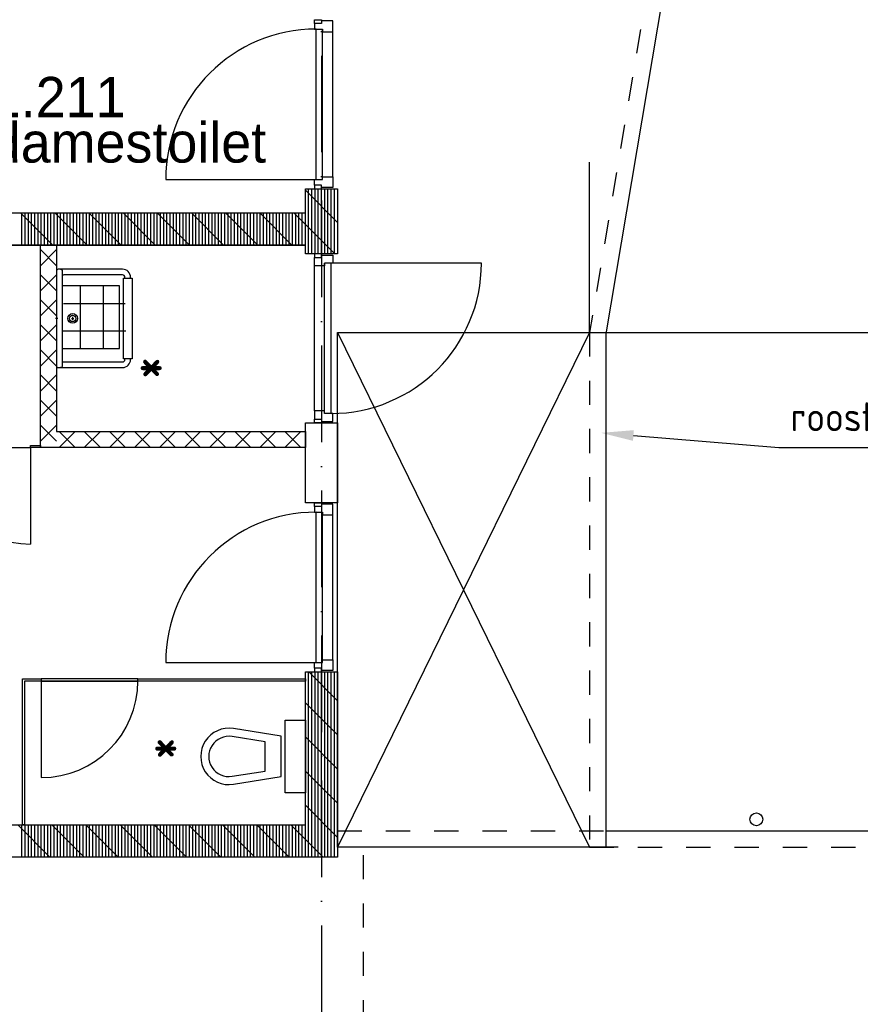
# Model space of a CAD drawing. Header units: millimetres. Extents: x -6587 to 112313, y 244 to 84344.
# Tile 15 of 42: x 31901 to 37120, y 43841 to 49955. Entities that reach past the tile are written whole.
import ezdxf

# ---------------------------------------------------------------- set-up
doc = ezdxf.new("R2010")
doc.units = ezdxf.units.MM
doc.header["$LTSCALE"] = 100
doc.linetypes.add('DASHDOT', pattern=[9, 6, -1.5, 0, -1.5])
doc.linetypes.add('DASHED', pattern=[3, 1.5, -1.5])
for name, color, linetype in [('AL$1----_ALGEMEEN', 7, 'CONTINUOUS'), ('AL$1----_MAATVOERING', 7, 'CONTINUOUS'), ('AL$7----_STRAMIEN', 1, 'DASHDOT'), ('AL22----_BINNENWAND', 7, 'CONTINUOUS'), ('AL22----_CAMPINGWANDJE', 1, 'CONTINUOUS'), ('AL23----_VLOEREN', 4, 'CONTINUOUS'), ('AL28----_KONSTRUKTIE', 3, 'CONTINUOUS'), ('AL32----_BINNENKOZ', 7, 'CONTINUOUS'), ('AL32----_DRAAIR', 7, 'CONTINUOUS'), ('AL32----_DRAAIRICHTING', 1, 'CONTINUOUS'), ('AL34----_BALUSTRADES', 4, 'DASHED'), ('AL74----_INRSANITAIR', 7, 'CONTINUOUS'), ('ALXA1---_RASTER50', 12, 'CONTINUOUS'), ('ALXA7---_KALKZVUIL', 1, 'CONTINUOUS'), ('ALXAB---_PREFABBETON', 1, 'CONTINUOUS'), ('BOUW', 8, 'CONTINUOUS'), ('MAATV-SPARING', 1, 'CONTINUOUS')]:
    doc.layers.add(name, color=color, linetype=linetype)
doc.styles.add('BURO-025', font='BUROFONT.shx', dxfattribs={"height": 250})
doc.styles.get("Standard").update_dxf_attribs({"font": 'iso.shx'})

msp = doc.modelspace()

# ---------------------------------------------------------------- linework, layer by layer
at = {"layer": 'AL$1----_ALGEMEEN', "color": 8, "linetype": 'DASHED'}
msp.add_line((33874.8, 44917.5), (35616.7, 44917.5), dxfattribs=at)
at = {"layer": 'AL$1----_MAATVOERING', "color": 8}
for p, q in [((35439.6, 48013.4), (35439.6, 49070.5)), ((35439.6, 48013.4), (37615.5, 48013.4)), ((35711.6, 47373), (36614.9, 47299.3)), ((36614.9, 47299.3), (38047.4, 47299.3))]:
    msp.add_line(p, q, dxfattribs=at)
msp.add_solid([(35708.8, 47339.8), (35512.2, 47389.3), (35714.3, 47406.2)], dxfattribs=at)
at = {"layer": 'AL$7----_STRAMIEN', "color": 1}
msp.add_line((33774.8, 76734.4), (33774.8, 7509.2), dxfattribs=at)
at = {"layer": 'AL22----_BINNENWAND', "color": 8}
for p, q in [((32029.3, 47298.5), (32029.3, 48555)), ((32029.3, 48555), (32129.3, 48555)), ((32129.3, 48555), (32129.3, 47398.5)), ((32129.3, 47398.5), (33674.8, 47398.5)), ((33674.8, 47398.5), (33674.8, 47298.5)), ((33674.8, 47298.5), (32029.3, 47298.5))]:
    msp.add_line(p, q, dxfattribs=at)
at = {"layer": 'AL22----_CAMPINGWANDJE', "color": 8}
for p, q in [((31968.3, 47298.5), (31968.3, 47311.5)), ((31968.3, 47311.5), (32029.3, 47311.5)), ((32029.3, 47298.5), (31968.3, 47298.5)), ((32029.3, 47311.5), (32029.3, 47298.5)), ((31918.3, 44955), (31918.3, 45861.5)), ((31918.3, 45861.5), (32034.8, 45861.5)), ((32034.8, 45861.5), (32034.8, 45848.5)), ((32634.8, 45848.5), (32634.8, 45861.5)), ((32634.8, 45861.5), (33674.8, 45861.5)), ((33674.8, 45861.5), (33674.8, 45848.5)), ((32034.8, 45848.5), (31931.3, 45848.5)), ((31931.3, 45848.5), (31931.3, 44955)), ((33674.8, 45848.5), (32634.8, 45848.5)), ((31931.3, 44955), (31918.3, 44955))]:
    msp.add_line(p, q, dxfattribs=at)
at = {"layer": 'AL23----_VLOEREN', "color": 8}
for p, q in [((36967.7, 56484.6), (35539.6, 48005)), ((33874.8, 44817.5), (33874.8, 48013.5)), ((35439.6, 48013.5), (33874.8, 44817.5)), ((33874.8, 48013.5), (35439.6, 44817.5)), ((33874.8, 48013.5), (35439.6, 48013.4)), ((35539.6, 48005), (35539.6, 44917.5)), ((35539.6, 48005), (35539.6, 44817.5)), ((35539.6, 44917.5), (44604.4, 44917.5)), ((35616.7, 44817.5), (33874.8, 44817.5))]:
    msp.add_line(p, q, dxfattribs=at)
at = {"layer": 'AL28----_KONSTRUKTIE', "color": 8, "linetype": 'Continuous'}
for p, q in [((33674.8, 48755), (33674.8, 48905)), ((33674.8, 48905), (33874.8, 48905)), ((33874.8, 48905), (33874.8, 48501.7)), ((29374.8, 48755), (33674.8, 48755)), ((33674.8, 48555), (29374.8, 48555)), ((33674.8, 48501.7), (33674.8, 48555)), ((33874.8, 48501.7), (33674.8, 48501.7)), ((33674.8, 44955), (33674.8, 45905)), ((33674.8, 45905), (33874.8, 45905)), ((33874.8, 45905), (33874.8, 44755)), ((31174.8, 44955), (33674.8, 44955)), ((33874.8, 44755), (31174.8, 44755))]:
    msp.add_line(p, q, dxfattribs=at)
at = {"layer": 'AL28----_KONSTRUKTIE', "color": 8}
for p, q in [((29374.8, 48755), (33674.8, 48755)), ((29374.8, 48555), (33674.8, 48555)), ((33674.8, 46955), (33674.8, 47451.7)), ((33674.8, 47451.7), (33874.8, 47451.7)), ((33874.8, 47451.7), (33874.8, 46955)), ((33874.8, 46955), (33674.8, 46955))]:
    msp.add_line(p, q, dxfattribs=at)
msp.add_circle((36474.8, 44989.6), 40, dxfattribs=at)
at = {"layer": 'AL32----_BINNENKOZ', "color": 8}
for p, q in [((32634.8, 45861.5), (32034.8, 45861.5)), ((32034.8, 45861.5), (32034.8, 45848.5)), ((32634.8, 45848.5), (32634.8, 45861.5)), ((32034.8, 45848.5), (32634.8, 45848.5))]:
    msp.add_line(p, q, dxfattribs=at)
for points in [[(33730.8, 49932), (33730.8, 49955), (33774.8, 49955), (33774.8, 49932)], [(33730.8, 49932), (33730.8, 49897), (33781.8, 49897), (33781.8, 49880), (33844.8, 49880), (33844.8, 49947), (33774.8, 49947), (33774.8, 49932), (33730.8, 49932)], [(33741.8, 48963), (33741.8, 49897)], [(33781.8, 48963), (33781.8, 49897)], [(33730.8, 48928), (33730.8, 48963), (33781.8, 48963), (33781.8, 48980), (33844.8, 48980), (33844.8, 48913), (33774.8, 48913), (33774.8, 48928), (33730.8, 48928)], [(33730.8, 48928), (33730.8, 48905), (33774.8, 48905), (33774.8, 48928)], [(33774.8, 48478.7), (33774.8, 48501.7), (33730.8, 48501.7), (33730.8, 48478.7)], [(33844.8, 48493.7), (33844.8, 48443.7), (33793.8, 48443.7), (33793.8, 48426.7), (33730.8, 48426.7), (33730.8, 48478.7), (33774.8, 48478.7), (33774.8, 48493.7), (33844.8, 48493.7)], [(33730.8, 47526.7), (33730.8, 48426.7)], [(33793.8, 47509.7), (33793.8, 48443.7)], [(33833.8, 47509.7), (33833.8, 48443.7)], [(33844.8, 47459.7), (33844.8, 47509.7), (33793.8, 47509.7), (33793.8, 47526.7), (33730.8, 47526.7), (33730.8, 47474.7), (33774.8, 47474.7), (33774.8, 47459.7), (33844.8, 47459.7)], [(33774.8, 47474.7), (33774.8, 47451.7), (33730.8, 47451.7), (33730.8, 47474.7)], [(33730.8, 46932), (33730.8, 46955), (33774.8, 46955), (33774.8, 46932)], [(33730.8, 46932), (33730.8, 46897), (33781.8, 46897), (33781.8, 46880), (33844.8, 46880), (33844.8, 46947), (33774.8, 46947), (33774.8, 46932), (33730.8, 46932)], [(33741.8, 45963), (33741.8, 46897)], [(33781.8, 45963), (33781.8, 46897)], [(33730.8, 45928), (33730.8, 45963), (33781.8, 45963), (33781.8, 45980), (33844.8, 45980), (33844.8, 45913), (33774.8, 45913), (33774.8, 45928), (33730.8, 45928)], [(33730.8, 45928), (33730.8, 45905), (33774.8, 45905), (33774.8, 45928)]]:
    msp.add_lwpolyline(points, dxfattribs=at)
at = {"layer": 'AL32----_BINNENKOZ', "color": 8, "linetype": 'Continuous'}
for points in [[(33844.8, 48980), (33844.8, 49880)], [(33844.8, 45980), (33844.8, 46880)]]:
    msp.add_lwpolyline(points, dxfattribs=at)
at = {"layer": 'AL32----_DRAAIR', "color": 8}
for points in [[(32807.8, 48963), (33741.8, 48963)], [(34767.8, 48443.7), (33833.8, 48443.7)], [(32807.8, 45963), (33741.8, 45963)]]:
    msp.add_lwpolyline(points, dxfattribs=at)
for centre, start, end in [((33741.8, 48963), 90, 180), ((33833.8, 48443.7), 270, 0), ((33741.8, 45963), 90, 180)]:
    msp.add_arc(centre, 934, start, end, dxfattribs=at)
at = {"layer": 'AL32----_DRAAIRICHTING', "color": 8}
for p, q in [((31368.3, 47298.5), (31968.3, 47298.5)), ((31968.3, 47298.5), (31968.3, 46698.5)), ((32634.8, 45848.5), (32034.8, 45848.5)), ((32034.8, 45848.5), (32034.8, 45248.5))]:
    msp.add_line(p, q, dxfattribs=at)
for centre, start, end in [((31968.3, 47298.5), 180, 270), ((32034.8, 45848.5), 270, 0)]:
    msp.add_arc(centre, 600, start, end, dxfattribs=at)
at = {"layer": 'AL34----_BALUSTRADES', "color": 8}
for p, q in [((36852.5, 56402.6), (35439.6, 48013.4)), ((35439.6, 48013.4), (35439.6, 44817.5)), ((35616.7, 44817.5), (34004.8, 44817.5)), ((34034.8, 42517.5), (34034.8, 44817.5)), ((35439.6, 44817.5), (44658.7, 44817.5))]:
    msp.add_line(p, q, dxfattribs=at)
at = {"layer": 'AL74----_INRSANITAIR', "color": 8, "linetype": 'Continuous'}
for p, q in [((32520.2, 48301.5), (32170.2, 48301.5)), ((32278.7, 47913.5), (32278.7, 48301.5)), ((32421.4, 47913.5), (32421.4, 48301.5)), ((32520.2, 47913.5), (32520.2, 48301.5)), ((32173.4, 48192.9), (32555.9, 48192.9)), ((32170.2, 48023.7), (32559.1, 48023.7)), ((32168.5, 47913.5), (32520.2, 47913.5)), ((33274.8, 45555), (33274.8, 45555)), ((33099.8, 45430), (33099.8, 45430))]:
    msp.add_line(p, q, dxfattribs=at)
at = {"layer": 'AL74----_INRSANITAIR', "color": 8}
for p, q in [((32554.4, 48350), (32554.4, 48355)), ((32589.4, 48350), (32589.4, 48355)), ((32136.6, 48100), (32122.1, 48100)), ((32221.4, 48100), (32237.3, 48100)), ((32229.4, 48109.6), (32229.4, 48091.1)), ((32554.4, 47845), (32554.4, 47850)), ((32589.4, 47845), (32589.4, 47850))]:
    msp.add_line(p, q, dxfattribs=at)
for points in [[(32589.4, 48355, 0.414214), (32539.4, 48405), (32139.4, 48405, 0.414214), (32129.4, 48395), (32129.4, 47805, 0.414214), (32139.4, 47795), (32539.4, 47795, 0.414214), (32589.4, 47845)], [(32154.4, 48405, -0.414214), (32164.4, 48395), (32164.4, 47805, -0.414214), (32154.4, 47795)], [(32554.4, 48355, 0.414214), (32539.4, 48370), (32174.4, 48370, 0.414214), (32164.4, 48360)], [(32164.4, 47840, 0.414214), (32174.4, 47830), (32539.4, 47830, 0.414214), (32554.4, 47845)]]:
    msp.add_lwpolyline(points, format="xyb", dxfattribs=at)
msp.add_lwpolyline([(32599.4, 47850), (32544.4, 47850), (32544.4, 48350), (32599.4, 48350)], close=True, dxfattribs=at)
at = {"layer": 'AL74----_INRSANITAIR', "color": 8, "linetype": 'Continuous'}
for points in [[(33227.6, 45207.2), (33524.8, 45255), (33524.8, 45505), (33227.6, 45552.8, 1.173599)], [(33219.7, 45256.6), (33424.8, 45289.6), (33424.8, 45470.4), (33219.7, 45503.4, 1.173599)]]:
    msp.add_lwpolyline(points, format="xyb", close=True, dxfattribs=at)
msp.add_lwpolyline([(33674.8, 45155), (33549.8, 45155), (33549.8, 45605), (33674.8, 45605), (33674.8, 45155)], dxfattribs=at)
at = {"layer": 'AL74----_INRSANITAIR', "color": 8}
for radius in [30, 20]:
    msp.add_circle((32229.4, 48100), radius, dxfattribs=at)
at = {"layer": 'ALXA1---_RASTER50', "color": 8}
for p, q in [((33694.8, 48501.7), (33694.8, 48905)), ((33714.8, 48501.7), (33714.8, 48905)), ((33734.8, 48501.7), (33734.8, 48905)), ((33754.8, 48501.7), (33754.8, 48905)), ((33774.8, 48501.7), (33774.8, 48905)), ((33794.8, 48501.7), (33794.8, 48905)), ((33814.8, 48501.7), (33814.8, 48905)), ((33834.8, 48501.7), (33834.8, 48905)), ((33854.8, 48501.7), (33854.8, 48905)), ((31914.8, 48555), (31914.8, 48755)), ((31934.8, 48555), (31934.8, 48755)), ((31954.8, 48555), (31954.8, 48755)), ((31974.8, 48555), (31974.8, 48755)), ((31994.8, 48555), (31994.8, 48755)), ((32014.8, 48555), (32014.8, 48755)), ((32034.8, 48555), (32034.8, 48755)), ((32054.8, 48555), (32054.8, 48755)), ((32074.8, 48555), (32074.8, 48755)), ((32094.8, 48555), (32094.8, 48755)), ((32114.8, 48555), (32114.8, 48755)), ((32134.8, 48555), (32134.8, 48755)), ((32154.8, 48555), (32154.8, 48755)), ((32174.8, 48555), (32174.8, 48755)), ((32194.8, 48555), (32194.8, 48755)), ((32214.8, 48555), (32214.8, 48755)), ((32234.8, 48555), (32234.8, 48755)), ((32254.8, 48555), (32254.8, 48755)), ((32274.8, 48555), (32274.8, 48755)), ((32294.8, 48555), (32294.8, 48755)), ((32314.8, 48555), (32314.8, 48755)), ((32334.8, 48555), (32334.8, 48755)), ((32354.8, 48555), (32354.8, 48755)), ((32374.8, 48555), (32374.8, 48755)), ((32394.8, 48555), (32394.8, 48755)), ((32414.8, 48555), (32414.8, 48755)), ((32434.8, 48555), (32434.8, 48755)), ((32454.8, 48555), (32454.8, 48755)), ((32474.8, 48555), (32474.8, 48755)), ((32494.8, 48555), (32494.8, 48755)), ((32514.8, 48555), (32514.8, 48755)), ((32534.8, 48555), (32534.8, 48755)), ((32554.8, 48555), (32554.8, 48755)), ((32574.8, 48555), (32574.8, 48755)), ((32594.8, 48555), (32594.8, 48755)), ((32614.8, 48555), (32614.8, 48755)), ((32634.8, 48555), (32634.8, 48755)), ((32654.8, 48555), (32654.8, 48755)), ((32674.8, 48555), (32674.8, 48755)), ((32694.8, 48555), (32694.8, 48755)), ((32714.8, 48555), (32714.8, 48755)), ((32734.8, 48555), (32734.8, 48755)), ((32754.8, 48555), (32754.8, 48755)), ((32774.8, 48555), (32774.8, 48755)), ((32794.8, 48555), (32794.8, 48755)), ((32814.8, 48555), (32814.8, 48755)), ((32834.8, 48555), (32834.8, 48755)), ((32854.8, 48555), (32854.8, 48755)), ((32874.8, 48555), (32874.8, 48755)), ((32894.8, 48555), (32894.8, 48755)), ((32914.8, 48555), (32914.8, 48755)), ((32934.8, 48555), (32934.8, 48755)), ((32954.8, 48555), (32954.8, 48755)), ((32974.8, 48555), (32974.8, 48755)), ((32994.8, 48555), (32994.8, 48755)), ((33014.8, 48555), (33014.8, 48755)), ((33034.8, 48555), (33034.8, 48755)), ((33054.8, 48555), (33054.8, 48755)), ((33074.8, 48555), (33074.8, 48755)), ((33094.8, 48555), (33094.8, 48755)), ((33114.8, 48555), (33114.8, 48755)), ((33134.8, 48555), (33134.8, 48755)), ((33154.8, 48555), (33154.8, 48755)), ((33174.8, 48555), (33174.8, 48755)), ((33194.8, 48555), (33194.8, 48755)), ((33214.8, 48555), (33214.8, 48755)), ((33234.8, 48555), (33234.8, 48755)), ((33254.8, 48555), (33254.8, 48755)), ((33274.8, 48555), (33274.8, 48755)), ((33294.8, 48555), (33294.8, 48755)), ((33314.8, 48555), (33314.8, 48755)), ((33334.8, 48555), (33334.8, 48755)), ((33354.8, 48555), (33354.8, 48755)), ((33374.8, 48555), (33374.8, 48755)), ((33394.8, 48555), (33394.8, 48755)), ((33414.8, 48555), (33414.8, 48755)), ((33434.8, 48555), (33434.8, 48755)), ((33454.8, 48555), (33454.8, 48755)), ((33474.8, 48555), (33474.8, 48755)), ((33494.8, 48555), (33494.8, 48755)), ((33514.8, 48555), (33514.8, 48755)), ((33534.8, 48555), (33534.8, 48755)), ((33554.8, 48555), (33554.8, 48755)), ((33574.8, 48555), (33574.8, 48755)), ((33594.8, 48555), (33594.8, 48755)), ((33614.8, 48555), (33614.8, 48755)), ((33634.8, 48555), (33634.8, 48755)), ((33654.8, 48555), (33654.8, 48755)), ((33674.8, 48555), (33674.8, 48755)), ((33694.8, 44755), (33694.8, 45905)), ((33714.8, 44755), (33714.8, 45905)), ((33734.8, 44755), (33734.8, 45905)), ((33754.8, 44755), (33754.8, 45905)), ((33774.8, 44755), (33774.8, 45905)), ((33794.8, 44755), (33794.8, 45905)), ((33814.8, 44755), (33814.8, 45905)), ((33834.8, 44755), (33834.8, 45905)), ((33854.8, 44755), (33854.8, 45905)), ((31914.8, 44755), (31914.8, 44955)), ((31934.8, 44755), (31934.8, 44955)), ((31954.8, 44755), (31954.8, 44955)), ((31974.8, 44755), (31974.8, 44955)), ((31994.8, 44755), (31994.8, 44955)), ((32014.8, 44755), (32014.8, 44955)), ((32034.8, 44755), (32034.8, 44955)), ((32054.8, 44755), (32054.8, 44955)), ((32074.8, 44755), (32074.8, 44955)), ((32094.8, 44755), (32094.8, 44955)), ((32114.8, 44755), (32114.8, 44955)), ((32134.8, 44755), (32134.8, 44955)), ((32154.8, 44755), (32154.8, 44955)), ((32174.8, 44755), (32174.8, 44955)), ((32194.8, 44755), (32194.8, 44955)), ((32214.8, 44755), (32214.8, 44955)), ((32234.8, 44755), (32234.8, 44955)), ((32254.8, 44755), (32254.8, 44955)), ((32274.8, 44755), (32274.8, 44955)), ((32294.8, 44755), (32294.8, 44955)), ((32314.8, 44755), (32314.8, 44955)), ((32334.8, 44755), (32334.8, 44955)), ((32354.8, 44755), (32354.8, 44955)), ((32374.8, 44755), (32374.8, 44955)), ((32394.8, 44755), (32394.8, 44955)), ((32414.8, 44755), (32414.8, 44955)), ((32434.8, 44755), (32434.8, 44955)), ((32454.8, 44755), (32454.8, 44955)), ((32474.8, 44755), (32474.8, 44955)), ((32494.8, 44755), (32494.8, 44955)), ((32514.8, 44755), (32514.8, 44955)), ((32534.8, 44755), (32534.8, 44955)), ((32554.8, 44755), (32554.8, 44955)), ((32574.8, 44755), (32574.8, 44955)), ((32594.8, 44755), (32594.8, 44955)), ((32614.8, 44755), (32614.8, 44955)), ((32634.8, 44755), (32634.8, 44955)), ((32654.8, 44755), (32654.8, 44955)), ((32674.8, 44755), (32674.8, 44955)), ((32694.8, 44755), (32694.8, 44955)), ((32714.8, 44755), (32714.8, 44955)), ((32734.8, 44755), (32734.8, 44955)), ((32754.8, 44755), (32754.8, 44955)), ((32774.8, 44755), (32774.8, 44955)), ((32794.8, 44755), (32794.8, 44955)), ((32814.8, 44755), (32814.8, 44955)), ((32834.8, 44755), (32834.8, 44955)), ((32854.8, 44755), (32854.8, 44955)), ((32874.8, 44755), (32874.8, 44955)), ((32894.8, 44755), (32894.8, 44955)), ((32914.8, 44755), (32914.8, 44955)), ((32934.8, 44755), (32934.8, 44955)), ((32954.8, 44755), (32954.8, 44955)), ((32974.8, 44755), (32974.8, 44955)), ((32994.8, 44755), (32994.8, 44955)), ((33014.8, 44755), (33014.8, 44955)), ((33034.8, 44755), (33034.8, 44955)), ((33054.8, 44755), (33054.8, 44955)), ((33074.8, 44755), (33074.8, 44955)), ((33094.8, 44755), (33094.8, 44955)), ((33114.8, 44755), (33114.8, 44955)), ((33134.8, 44755), (33134.8, 44955)), ((33154.8, 44755), (33154.8, 44955)), ((33174.8, 44755), (33174.8, 44955)), ((33194.8, 44755), (33194.8, 44955)), ((33214.8, 44755), (33214.8, 44955)), ((33234.8, 44755), (33234.8, 44955)), ((33254.8, 44755), (33254.8, 44955)), ((33274.8, 44755), (33274.8, 44955)), ((33294.8, 44755), (33294.8, 44955)), ((33314.8, 44755), (33314.8, 44955)), ((33334.8, 44755), (33334.8, 44955)), ((33354.8, 44755), (33354.8, 44955)), ((33374.8, 44755), (33374.8, 44955)), ((33394.8, 44755), (33394.8, 44955)), ((33414.8, 44755), (33414.8, 44955)), ((33434.8, 44755), (33434.8, 44955)), ((33454.8, 44755), (33454.8, 44955)), ((33474.8, 44755), (33474.8, 44955)), ((33494.8, 44755), (33494.8, 44955)), ((33514.8, 44755), (33514.8, 44955)), ((33534.8, 44755), (33534.8, 44955)), ((33554.8, 44755), (33554.8, 44955)), ((33574.8, 44755), (33574.8, 44955)), ((33594.8, 44755), (33594.8, 44955)), ((33614.8, 44755), (33614.8, 44955)), ((33634.8, 44755), (33634.8, 44955)), ((33654.8, 44755), (33654.8, 44955)), ((33674.8, 44755), (33674.8, 44955))]:
    msp.add_line(p, q, dxfattribs=at)
at = {"layer": 'ALXA7---_KALKZVUIL', "color": 8}
for p, q in [((32129.3, 48427.2), (32029.3, 48527.2)), ((32129.3, 48527.2), (32029.3, 48427.2)), ((32129.3, 48271.5), (32029.3, 48371.5)), ((32129.3, 48371.5), (32029.3, 48271.5)), ((32129.3, 48115.8), (32029.3, 48215.8)), ((32129.3, 48215.8), (32029.3, 48115.8)), ((32129.3, 47960.2), (32029.3, 48060.2)), ((32129.3, 48060.2), (32029.3, 47960.2)), ((32129.3, 47804.5), (32029.3, 47904.5)), ((32129.3, 47904.5), (32029.3, 47804.5)), ((32129.3, 47648.8), (32029.3, 47748.8)), ((32129.3, 47748.8), (32029.3, 47648.8)), ((32129.3, 47493.2), (32029.3, 47593.2)), ((32129.3, 47593.2), (32029.3, 47493.2)), ((32129.3, 47337.5), (32029.3, 47437.5)), ((32129.3, 47437.5), (32029.3, 47337.5)), ((32246, 47398.5), (32146, 47298.5)), ((32146, 47398.5), (32246, 47298.5)), ((32401.7, 47398.5), (32301.7, 47298.5)), ((32301.7, 47398.5), (32401.7, 47298.5)), ((32557.3, 47398.5), (32457.3, 47298.5)), ((32457.3, 47398.5), (32557.3, 47298.5)), ((32713, 47398.5), (32613, 47298.5)), ((32613, 47398.5), (32713, 47298.5)), ((32868.7, 47398.5), (32768.7, 47298.5)), ((32768.7, 47398.5), (32868.7, 47298.5)), ((33024.3, 47398.5), (32924.3, 47298.5)), ((32924.3, 47398.5), (33024.3, 47298.5)), ((33180, 47398.5), (33080, 47298.5)), ((33080, 47398.5), (33180, 47298.5)), ((33335.7, 47398.5), (33235.7, 47298.5)), ((33235.7, 47398.5), (33335.7, 47298.5)), ((33491.3, 47398.5), (33391.3, 47298.5)), ((33391.3, 47398.5), (33491.3, 47298.5)), ((33647, 47398.5), (33547, 47298.5)), ((33547, 47398.5), (33647, 47298.5))]:
    msp.add_line(p, q, dxfattribs=at)
at = {"layer": 'ALXAB---_PREFABBETON', "color": 8}
for p, q in [((33874.8, 48695.8), (33674.8, 48895.8)), ((32106.5, 48555), (31906.5, 48755)), ((32318.6, 48555), (32118.6, 48755)), ((32530.7, 48555), (32330.7, 48755)), ((32742.9, 48555), (32542.9, 48755)), ((32955, 48555), (32755, 48755)), ((33167.1, 48555), (32967.1, 48755)), ((33379.3, 48555), (33179.3, 48755)), ((33591.4, 48555), (33391.4, 48755)), ((33856.8, 48501.7), (33603.5, 48755)), ((33874.8, 45726), (33695.8, 45905)), ((33874.8, 45513.8), (33674.8, 45713.8)), ((33874.8, 45301.7), (33674.8, 45501.7)), ((33874.8, 45089.6), (33674.8, 45289.6)), ((33874.8, 44877.4), (33674.8, 45077.4)), ((32088.1, 44755), (31888.1, 44955)), ((32300.2, 44755), (32100.2, 44955)), ((32512.3, 44755), (32312.3, 44955)), ((32724.5, 44755), (32524.5, 44955)), ((32936.6, 44755), (32736.6, 44955)), ((33148.7, 44755), (32948.7, 44955)), ((33360.9, 44755), (33160.9, 44955)), ((33573, 44755), (33373, 44955)), ((33785.1, 44755), (33585.1, 44955))]:
    msp.add_line(p, q, dxfattribs=at)
at = {"layer": 'MAATV-SPARING', "color": 8}
msp.add_line((32029.3, 48555.1), (32029.3, 48555.1), dxfattribs=at)

# ---------------------------------------------------------------- texts
at = {"layer": 'BOUW', "style": 'BURO-025'}
for s, p in [('1.211', (31721.4, 49349.6)), ('damestoilet', (31721.4, 49067.7))]:
    msp.add_text(s, height=250, dxfattribs=at).set_placement(p)
at = {"layer": 'BOUW', "color": 8}
msp.add_text('roostervloer', height=180, dxfattribs=at).set_placement((36687.9, 47399.3))
at = {"layer": 'MAATV-SPARING', "color": 8}
for p in [(32634.8, 47685.4), (32725.3, 45322.8)]:
    msp.add_text('*', height=270, dxfattribs=at).set_placement(p)

doc.saveas('drawing.dxf')
